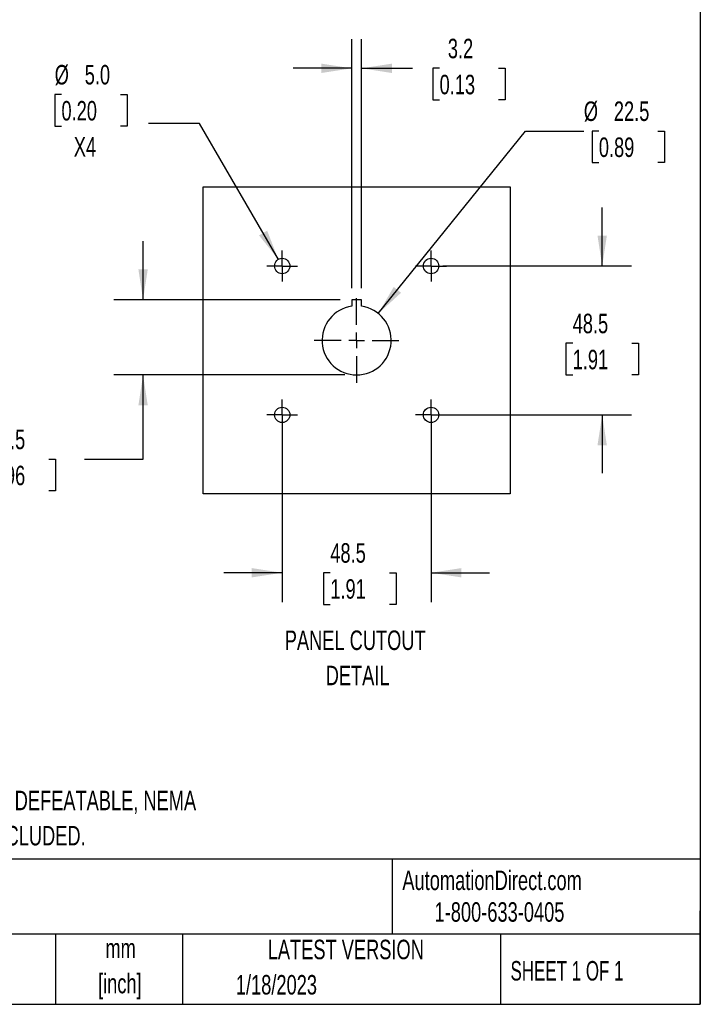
# Model space of a CAD drawing. Header units: millimetres. Extents: x 19 to 819, y 19 to 629.
# Tile 6 of 8: x 597 to 819, y 19 to 340. Entities that reach past the tile are written whole.
import ezdxf

# ---------------------------------------------------------------- set-up
doc = ezdxf.new("R2010")
doc.units = ezdxf.units.MM
doc.header["$LTSCALE"] = 3
doc.linetypes.add('CENTERX2', pattern=[20.32, 12.7, -2.54, 2.54, -2.54])
doc.layers.add('CENTER', color=40, linetype='CENTERX2')
doc.layers.add('DIMENSIONS', color=140, linetype='Continuous', lineweight=25)
doc.layers.add('TEXT', color=140, linetype='Continuous', lineweight=25)
doc.styles.add('SLDTEXTSTYLE0', font='TXT', dxfattribs={"width": 0.7})
doc.styles.add('SLDTEXTSTYLE1', font='TXT', dxfattribs={"width": 0.65})
doc.dimstyles.new('SLDDIMSTYLE2', dxfattribs={"dimtxt": 6.474023, "dimasz": 9.906, "dimexe": 0, "dimexo": 0.0625, "dimgap": 1.618506, "dimtad": 0, "dimtih": 1, "dimtoh": 1, "dimrnd": 1e-09, "dimzin": 12, "dimdsep": 46, "dimtxsty": 'SLDTEXTSTYLE0', "dimsah": 1, "dimcen": 0.09, "dimadec": 0, "dimazin": 3, "dimtfac": 1, "dimtmove": 0, "dimatfit": 0, "dimfxl": 0, "dimfrac": 2, "dimtolj": 1, "dimtzin": 12, "dimarcsym": 0})
doc.dimstyles.new('SLDDIMSTYLE3', dxfattribs={"dimtxt": 6.474023, "dimasz": 9.906, "dimexe": 0, "dimexo": 0.0625, "dimgap": 1.618506, "dimtad": 0, "dimtih": 1, "dimtoh": 1, "dimrnd": 1e-09, "dimzin": 12, "dimdsep": 46, "dimtxsty": 'SLDTEXTSTYLE0', "dimsah": 1, "dimcen": 0, "dimadec": 0, "dimazin": 3, "dimtfac": 1, "dimtofl": 0, "dimtmove": 0, "dimatfit": 3, "dimfxl": 0, "dimfrac": 2, "dimtolj": 1, "dimtzin": 12, "dimarcsym": 0})
doc.dimstyles.new('SLDDIMSTYLE4', dxfattribs={"dimtxt": 6.474023, "dimasz": 9.906, "dimexe": 0, "dimexo": 0.0625, "dimgap": 1.618506, "dimtad": 0, "dimtih": 1, "dimtoh": 1, "dimrnd": 1e-09, "dimzin": 4, "dimdsep": 46, "dimtxsty": 'SLDTEXTSTYLE0', "dimsah": 1, "dimcen": 0, "dimadec": 0, "dimazin": 1, "dimtfac": 1, "dimtofl": 0, "dimtmove": 0, "dimatfit": 3, "dimfxl": 0, "dimfrac": 2, "dimtolj": 1, "dimtzin": 12, "dimarcsym": 0})

# ---------------------------------------------------------------- blocks, each defined once
blk = doc.blocks.new('SW_NOTE_0')
at = {"layer": 'TEXT', "color": 0, "char_height": 6.35, "attachment_point": 2, "style": 'SLDTEXTSTYLE0'}
for s, insert in [('PANEL CUTOUT', (31.55, 8.19)), ('DETAIL', (32.34, -3.28))]:
    blk.add_mtext(s, dxfattribs=dict(at, insert=insert))
blk = doc.blocks.new('SW_NOTE_0_1')
at = {"layer": 'TEXT', "color": 0, "char_height": 6.35, "attachment_point": 1, "style": 'SLDTEXTSTYLE0'}
for s, insert in [('SELECTOR, RED/YELLOW, EXTERNAL FRONT MOUNT, 2-POSITION, LOCKABLE IN OFF ONLY, DEFEATABLE, NEMA', (0, 8.19)), ('4/4X, IP65. FOR USE WITH MPW80 SERIES MANUAL MOTOR PROTECTORS. 130mm SHAFT INCLUDED.', (0, -3.28))]:
    blk.add_mtext(s, dxfattribs=dict(at, insert=insert))
blk = doc.blocks.new('SW_NOTE_0_2')
at = {"layer": 'TEXT', "color": 0, "char_height": 6.35, "attachment_point": 2, "style": 'SLDTEXTSTYLE0'}
for s, insert in [('mm', (8.53, 8.19)), ('[inch]', (8.28, -3.28))]:
    blk.add_mtext(s, dxfattribs=dict(at, insert=insert))
blk = doc.blocks.new('_D_9')
at = {"layer": 'DIMENSIONS'}
for p, q in [((714.24, 244.12), (762.15, 303.58)), ((762.15, 303.58), (781.2, 303.58)), ((786.09, 303.58), (783.92, 303.58)), ((783.92, 303.58), (783.92, 293.29)), ((805.33, 303.58), (807.5, 303.58)), ((807.5, 303.58), (807.5, 293.29)), ((783.92, 293.29), (786.09, 293.29)), ((807.5, 293.29), (805.33, 293.29))]:
    blk.add_line(p, q, dxfattribs=at)
blk.add_solid([(714.24, 244.12), (721.65, 250.88), (719.27, 252.79)], dxfattribs=at)
at = {"layer": 'DIMENSIONS', "char_height": 6.35, "attachment_point": 1, "style": 'SLDTEXTSTYLE0'}
for s, insert in [('%%c', (781.2, 313.22)), ('22.5', (790.98, 313.22)), ('0.89', (786.09, 301.48))]:
    blk.add_mtext(s, dxfattribs=dict(at, insert=insert))
blk = doc.blocks.new('_D_10')
at = {"layer": 'DIMENSIONS'}
for p, q in [((705.59, 252.42), (705.59, 333.54)), ((708.79, 252.42), (708.79, 333.54)), ((705.59, 324.02), (686.54, 324.02)), ((708.79, 324.02), (725.44, 324.02)), ((734.21, 324.02), (732.03, 324.02)), ((732.03, 324.02), (732.03, 313.73)), ((753.45, 324.02), (755.62, 324.02)), ((755.62, 324.02), (755.62, 313.73)), ((732.03, 313.73), (734.21, 313.73)), ((755.62, 313.73), (753.45, 313.73))]:
    blk.add_line(p, q, dxfattribs=at)
for points in [[(705.59, 324.02), (695.68, 325.54), (695.68, 322.49)], [(708.79, 324.02), (718.69, 322.49), (718.69, 325.54)]]:
    blk.add_solid(points, dxfattribs=at)
at = {"layer": 'DIMENSIONS', "char_height": 6.35, "attachment_point": 1, "style": 'SLDTEXTSTYLE0'}
for s, insert in [('3.2', (736.9, 333.65)), ('0.13', (734.21, 321.91))]:
    blk.add_mtext(s, dxfattribs=dict(at, insert=insert))
blk = doc.blocks.new('_D_11')
at = {"layer": 'DIMENSIONS'}
for p, q in [((637.61, 248.61), (637.61, 267.66)), ((701.78, 248.61), (628.09, 248.61)), ((703.38, 224.11), (628.09, 224.11)), ((637.61, 196.63), (637.61, 224.11)), ((587.65, 196.63), (585.48, 196.63)), ((585.48, 196.63), (585.48, 186.34)), ((606.89, 196.63), (609.06, 196.63)), ((609.06, 196.63), (609.06, 186.34)), ((618.56, 196.63), (637.61, 196.63)), ((585.48, 186.34), (587.65, 186.34)), ((609.06, 186.34), (606.89, 186.34))]:
    blk.add_line(p, q, dxfattribs=at)
for points in [[(637.61, 248.61), (639.14, 258.51), (636.09, 258.51)], [(637.61, 224.11), (636.09, 214.2), (639.14, 214.2)]]:
    blk.add_solid(points, dxfattribs=at)
at = {"layer": 'DIMENSIONS', "char_height": 6.35, "attachment_point": 1, "style": 'SLDTEXTSTYLE0'}
for s, insert in [('24.5', (587.65, 206.27)), ('0.96', (587.65, 194.53))]:
    blk.add_mtext(s, dxfattribs=dict(at, insert=insert))
blk = doc.blocks.new('_D_12')
at = {"layer": 'DIMENSIONS'}
for p, q in [((787.19, 259.61), (787.19, 278.66)), ((735.25, 259.61), (796.71, 259.61)), ((777.57, 234.42), (775.39, 234.42)), ((775.39, 234.42), (775.39, 224.13)), ((796.81, 234.42), (798.98, 234.42)), ((798.98, 234.42), (798.98, 224.13)), ((775.39, 224.13), (777.57, 224.13)), ((798.98, 224.13), (796.81, 224.13)), ((735.25, 211.11), (796.71, 211.11)), ((787.19, 211.11), (787.19, 192.06))]:
    blk.add_line(p, q, dxfattribs=at)
for points in [[(787.19, 259.61), (788.71, 269.51), (785.66, 269.51)], [(787.19, 211.11), (785.66, 201.2), (788.71, 201.2)]]:
    blk.add_solid(points, dxfattribs=at)
at = {"layer": 'DIMENSIONS', "char_height": 6.35, "attachment_point": 1, "style": 'SLDTEXTSTYLE0'}
for s, insert in [('48.5', (777.57, 244.05)), ('1.91', (777.57, 232.31))]:
    blk.add_mtext(s, dxfattribs=dict(at, insert=insert))
blk = doc.blocks.new('_D_13')
at = {"layer": 'DIMENSIONS'}
for p, q in [((682.94, 207.3), (682.94, 150.13)), ((731.44, 207.3), (731.44, 150.13)), ((682.94, 159.66), (663.89, 159.66)), ((698.61, 159.66), (696.44, 159.66)), ((696.44, 159.66), (696.44, 149.37)), ((717.85, 159.66), (720.02, 159.66)), ((720.02, 159.66), (720.02, 149.37)), ((731.44, 159.66), (750.49, 159.66)), ((696.44, 149.37), (698.61, 149.37)), ((720.02, 149.37), (717.85, 149.37))]:
    blk.add_line(p, q, dxfattribs=at)
for points in [[(682.94, 159.66), (673.03, 161.18), (673.03, 158.14)], [(731.44, 159.66), (741.34, 158.14), (741.34, 161.18)]]:
    blk.add_solid(points, dxfattribs=at)
at = {"layer": 'DIMENSIONS', "char_height": 6.35, "attachment_point": 1, "style": 'SLDTEXTSTYLE0'}
for s, insert in [('48.5', (698.61, 169.29)), ('1.91', (698.61, 157.56))]:
    blk.add_mtext(s, dxfattribs=dict(at, insert=insert))
blk = doc.blocks.new('_D_14')
at = {"layer": 'DIMENSIONS'}
for p, q in [((611.02, 315.47), (608.84, 315.47)), ((608.84, 315.47), (608.84, 305.18)), ((630.26, 315.47), (632.43, 315.47)), ((632.43, 315.47), (632.43, 305.18)), ((608.84, 305.18), (611.02, 305.18)), ((632.43, 305.18), (630.26, 305.18)), ((656.03, 306.07), (639.37, 306.07)), ((681.68, 261.77), (656.03, 306.07))]:
    blk.add_line(p, q, dxfattribs=at)
blk.add_solid([(681.68, 261.77), (678.04, 271.11), (675.4, 269.58)], dxfattribs=at)
at = {"layer": 'DIMENSIONS', "char_height": 6.35, "attachment_point": 1, "style": 'SLDTEXTSTYLE0'}
for s, insert in [('%%c', (608.82, 325.11)), ('5.0', (618.6, 325.11)), ('0.20', (611.02, 313.37)), ('X4', (615.04, 301.63))]:
    blk.add_mtext(s, dxfattribs=dict(at, insert=insert))
blk = doc.blocks.new('SW_CENTERMARKSYMBOL_5')
at = {"layer": 'CENTER', "color": 0}
for p, q in [((0, 5.08), (0, 13.79)), ((-5.08, 0), (-13.79, 0)), ((0, 0), (-2.54, 0)), ((0, 0), (0, 2.54)), ((0, 0), (0, -2.54)), ((0, 0), (2.54, 0)), ((5.08, 0), (13.79, 0)), ((0, -5.08), (0, -13.79))]:
    blk.add_line(p, q, dxfattribs=at)
blk = doc.blocks.new('SW_CENTERMARKSYMBOL_6')
at = {"layer": 'CENTER', "color": 0}
for p, q in [((0, 2.54), (0, 5.04)), ((-2.54, 0), (-5.04, 0)), ((0, 0), (-2.54, 0)), ((0, 0), (0, 2.54)), ((0, 0), (0, -2.54)), ((0, 0), (2.54, 0)), ((2.54, 0), (5.04, 0)), ((0, -2.54), (0, -5.04))]:
    blk.add_line(p, q, dxfattribs=at)
blk = doc.blocks.new('SW_CENTERMARKSYMBOL_7')
at = {"layer": 'CENTER', "color": 0}
for p, q in [((0, 2.54), (0, 5.04)), ((-2.54, 0), (-5.04, 0)), ((0, 0), (-2.54, 0)), ((0, 0), (0, 2.54)), ((0, 0), (0, -2.54)), ((0, 0), (2.54, 0)), ((2.54, 0), (5.04, 0)), ((0, -2.54), (0, -5.04))]:
    blk.add_line(p, q, dxfattribs=at)
blk = doc.blocks.new('SW_CENTERMARKSYMBOL_8')
at = {"layer": 'CENTER', "color": 0}
for p, q in [((0, 2.54), (0, 5.04)), ((-2.54, 0), (-5.04, 0)), ((0, 0), (-2.54, 0)), ((0, 0), (0, 2.54)), ((0, 0), (0, -2.54)), ((0, 0), (2.54, 0)), ((2.54, 0), (5.04, 0)), ((0, -2.54), (0, -5.04))]:
    blk.add_line(p, q, dxfattribs=at)
blk = doc.blocks.new('SW_CENTERMARKSYMBOL_9')
at = {"layer": 'CENTER', "color": 0}
for p, q in [((0, 2.54), (0, 5.04)), ((-2.54, 0), (-5.04, 0)), ((0, 0), (-2.54, 0)), ((0, 0), (0, 2.54)), ((0, 0), (0, -2.54)), ((0, 0), (2.54, 0)), ((2.54, 0), (5.04, 0)), ((0, -2.54), (0, -5.04))]:
    blk.add_line(p, q, dxfattribs=at)

msp = doc.modelspace()

# ---------------------------------------------------------------- linework, layer by layer
for p, q in [((657.186, 185.357), (657.186, 285.357)), ((657.186, 285.357), (757.186, 285.357)), ((757.186, 285.357), (757.186, 185.357)), ((705.586, 248.607), (705.586, 246.493)), ((708.786, 248.607), (705.586, 248.607)), ((708.786, 246.493), (708.786, 248.607)), ((757.186, 185.357), (657.186, 185.357))]:
    msp.add_line(p, q)
for centre in [(682.936, 259.607), (731.436, 259.607), (682.936, 211.107), (731.436, 211.107)]:
    msp.add_circle(centre, 2.5)
msp.add_arc((707.186, 235.357), 11.25, 98.17646, 81.82354)
at = {"layer": 'TEXT'}
for p, q in [((819.15, 628.65), (819.15, 19.05)), ((819.15, 66.378), (19.05, 66.378)), ((718.726, 66.378), (718.726, 41.91)), ((819.15, 19.05), (819.15, 49.53)), ((819.15, 41.91), (19.05, 41.91)), ((609.073, 41.91), (609.073, 19.05)), ((650.436, 41.91), (650.436, 19.05)), ((754.046, 41.91), (754.046, 19.05)), ((19.05, 19.05), (819.15, 19.05))]:
    msp.add_line(p, q, dxfattribs=at)

# ---------------------------------------------------------------- block references
at = {"layer": 'CENTER'}
for name, p in [('SW_CENTERMARKSYMBOL_6', (682.936, 259.607)), ('SW_CENTERMARKSYMBOL_7', (731.436, 259.607)), ('SW_CENTERMARKSYMBOL_5', (707.186, 235.357)), ('SW_CENTERMARKSYMBOL_9', (682.936, 211.107)), ('SW_CENTERMARKSYMBOL_8', (731.436, 211.107))]:
    msp.add_blockref(name, p, dxfattribs=at)
at = {"layer": 'TEXT'}
for name, p in [('SW_NOTE_0', (675.175, 132.652)), ('SW_NOTE_0_1', (327.263, 80.452)), ('SW_NOTE_0_2', (621.764, 32.269))]:
    msp.add_blockref(name, p, dxfattribs=at)

# ---------------------------------------------------------------- texts
at = {"layer": 'TEXT', "char_height": 6.35}
for s, insert, attachment_point, style in [('AutomationDirect.com', (722.085, 62.63), 1, 'SLDTEXTSTYLE0'), ('1-800-633-0405', (732.575, 52.311), 1, 'SLDTEXTSTYLE0'), ('LATEST VERSION', (703.656, 40.092), 2, 'SLDTEXTSTYLE0'), ('SHEET 1 OF 1', (757.324, 33.154), 1, 'SLDTEXTSTYLE1'), ('1/18/2023', (667.838, 28.595), 1, 'SLDTEXTSTYLE0')]:
    msp.add_mtext(s, dxfattribs=dict(at, insert=insert, attachment_point=attachment_point, style=style))

# ---------------------------------------------------------------- dimensions: what is measured, and where the dimension line sits
at = {"layer": 'DIMENSIONS'}
for base, p1, p2, picture, middle in [((705.586, 324.019), (708.786, 248.607), (705.586, 248.607), '_D_10', (743.828, 324.019)), ((731.436, 159.66), (682.936, 211.107), (731.436, 211.107), '_D_13', (708.229, 159.66))]:
    dim = msp.add_linear_dim(base=base, p1=p1, p2=p2, dimstyle='SLDDIMSTYLE2', dxfattribs=at)
    dim.commit()
    dim.dimension.update_dxf_attribs({"geometry": picture, "text_midpoint": middle, "dimtype": 160})
dim = msp.add_diameter_dim_2p(p1=(684.189, 257.444), p2=(681.684, 261.771), text='<>\\PX4', dimstyle='SLDDIMSTYLE4', dxfattribs=at)
dim.commit()
dim.dimension.update_dxf_attribs({"geometry": '_D_14', "text_midpoint": (620.636, 310.327), "dimtype": 163})
dim = msp.add_diameter_dim_2p(p1=(700.128, 226.597), p2=(714.244, 244.118), dimstyle='SLDDIMSTYLE3', dxfattribs=at)
dim.commit()
dim.dimension.update_dxf_attribs({"geometry": '_D_9', "text_midpoint": (795.708, 303.582), "dimtype": 163})
for base, p1, p2, picture, middle in [((787.186, 211.107), (731.436, 259.607), (731.436, 211.107), '_D_12', (787.186, 234.417)), ((637.614, 224.107), (705.586, 248.607), (707.186, 224.107), '_D_11', (637.614, 196.632))]:
    dim = msp.add_linear_dim(base=base, p1=p1, p2=p2, angle=90, dimstyle='SLDDIMSTYLE2', dxfattribs=at)
    dim.commit()
    dim.dimension.update_dxf_attribs({"geometry": picture, "text_midpoint": middle, "dimtype": 160})

doc.saveas('drawing.dxf')
